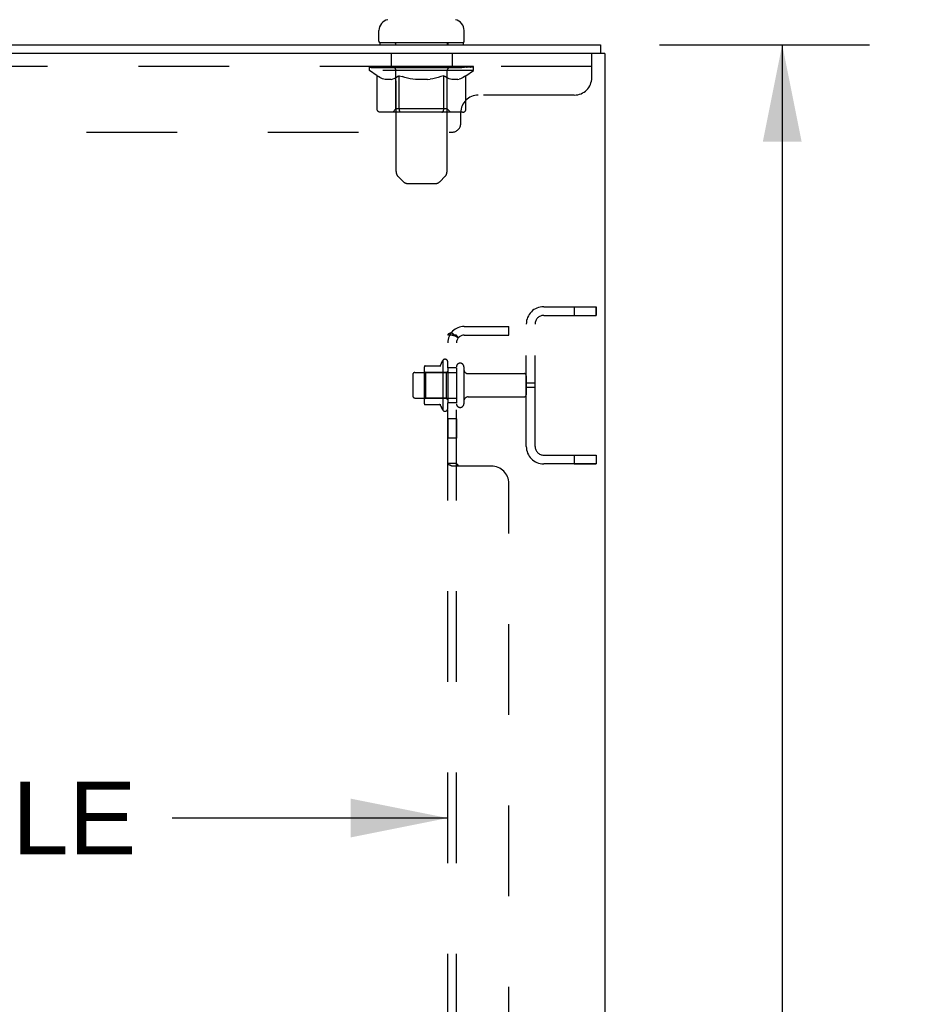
# Model space of a CAD drawing. Header units: inches. Extents: x 0 to 236, y 0 to 153.
# Tile 35 of 36: x 181 to 194, y 81 to 95. Entities that reach past the tile are written whole.
import ezdxf

# ---------------------------------------------------------------- set-up
doc = ezdxf.new("R2010")
doc.units = ezdxf.units.IN
doc.header["$LTSCALE"] = 12.986111
doc.header["$MEASUREMENT"] = 0
doc.linetypes.add('HIDDEN', pattern=[0.2, 0.1, -0.1])
doc.layers.get('0').update_dxf_attribs({"linetype": 'CONTINUOUS'})
for name, color, linetype in [('02___PRT_ALL_AXES', 7, 'CONTINUOUS'), ('DEFAULT_2', 8, 'HIDDEN'), ('DIMENSIONS', 7, 'CONTINUOUS')]:
    doc.layers.add(name, color=color, linetype=linetype)
doc.styles.get("Standard").update_dxf_attribs({"font": 'arial.ttf'})
doc.dimstyles.new('DIMSTYLE_1', dxfattribs={"dimtxt": 1.041667, "dimasz": 1.388889, "dimexe": 0.09, "dimexo": 0.07, "dimgap": 0.0375, "dimtad": 0, "dimtih": 1, "dimtoh": 1, "dimzin": 4, "dimdsep": 46, "dimtxsty": 'Standard', "dimblk": '_FILLED', "dimblk1": '_FILLED', "dimblk2": '_FILLED', "dimcen": 0.09, "dimazin": 1, "dimtfac": 1, "dimtdec": 3, "dimtofl": 0, "dimtmove": 0, "dimatfit": 3, "dimldrblk": '_FILLED', "dimfxl": 1, "dimtolj": 1, "dimtzin": 4, "dimarcsym": 0})

# ---------------------------------------------------------------- blocks, each defined once
blk = doc.blocks.new('_FILLED')
at = {"color": 0, "linetype": 'ByBlock'}
blk.add_solid([(0, 0), (-1, 0.2), (-1, -0.2)], dxfattribs=at)
blk = doc.blocks.new('*D15')
at = {"layer": 'DIMENSIONS', "color": 2, "linetype": 'Continuous'}
for p, q in [((190.183, 94.954), (193.188, 94.954)), ((191.938, 94.954), (191.938, 52.995)), ((191.938, 8.954), (191.938, 50.912)), ((190.183, 8.954), (193.188, 8.954))]:
    blk.add_line(p, q, dxfattribs=at)
at = {"layer": 'DIMENSIONS', "color": 2, "linetype": 'Continuous', "xscale": 1.3888888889, "yscale": 1.3888888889, "zscale": 1.3888888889}
for p, rotation in [((191.938, 94.954), 90), ((191.938, 8.954), 270)]:
    blk.add_blockref('_FILLED', p, dxfattribs=dict(at, rotation=rotation))
at = {"layer": 'DIMENSIONS', "color": 2, "linetype": 'Continuous', "insert": (191.938, 52.474), "char_height": 1.0417, "width": 3.64002, "attachment_point": 2, "line_spacing_factor": 0.9}
blk.add_mtext('86.00', dxfattribs=at)
blk = doc.blocks.new('*D16')
at = {"layer": 'DIMENSIONS', "color": 2, "linetype": 'Continuous'}
for p, q in [((168.444, 85.182), (168.444, 82.632)), ((168.444, 83.882), (172.389, 83.882)), ((187.148, 83.882), (183.204, 83.882))]:
    blk.add_line(p, q, dxfattribs=at)
at = {"layer": 'DIMENSIONS', "color": 2, "linetype": 'Continuous', "xscale": 1.3888888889, "yscale": 1.3888888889, "zscale": 1.3888888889, "rotation": 180}
blk.add_blockref('_FILLED', (168.444, 83.882), dxfattribs=at)
at = {"layer": 'DIMENSIONS', "color": 2, "linetype": 'Continuous', "xscale": 1.3888888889, "yscale": 1.3888888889, "zscale": 1.3888888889}
blk.add_blockref('_FILLED', (187.148, 83.882), dxfattribs=at)
at = {"layer": 'DIMENSIONS', "color": 2, "linetype": 'Continuous', "insert": (177.796, 84.403), "char_height": 1.04167, "width": 9.77385, "attachment_point": 2, "line_spacing_factor": 0.9}
blk.add_mtext('18.70 USABLE\\PDEPTH', dxfattribs=at)

msp = doc.modelspace()

# ---------------------------------------------------------------- linework, layer by layer
at = {"color": 7, "linetype": 'Continuous'}
for p, q in [((186.163, 95.004), (186.163, 95.159)), ((187.383, 95.004), (187.383, 95.159)), ((169.648, 94.954), (189.336, 94.954)), ((186.178, 94.984), (186.178, 94.954)), ((187.368, 94.984), (186.178, 94.984)), ((187.368, 94.984), (187.368, 94.954)), ((189.336, 94.954), (189.336, 94.829)), ((189.398, 94.829), (169.648, 94.829)), ((189.398, 94.829), (189.398, 9.079))]:
    msp.add_line(p, q, dxfattribs=at)
for centre, radius, start, end in [((186.32, 95.159), 0.157, 101.6478, 180), ((187.226, 95.159), 0.157, 0, 78.3522), ((186.183, 95.004), 0.02, 180, 263.0769), ((187.363, 95.004), 0.02, 276.9231, 360)]:
    msp.add_arc(centre, radius, start, end, dxfattribs=at)
at = {"layer": '02___PRT_ALL_AXES', "color": 8, "linetype": 'HIDDEN'}
for p, q in [((186.336, 94.829), (186.336, 94.642)), ((187.211, 94.829), (186.336, 94.829)), ((187.211, 94.829), (187.211, 94.642)), ((187.211, 94.642), (186.336, 94.642)), ((188.961, 91.204), (188.961, 91.079)), ((188.961, 91.204), (189.273, 91.204)), ((188.961, 91.079), (189.273, 91.079)), ((189.273, 91.204), (189.273, 91.079)), ((188.273, 89.204), (188.273, 90.954)), ((188.398, 89.204), (188.398, 90.954)), ((187.078, 90.434), (187.078, 89.723)), ((187.148, 90.329), (187.148, 90.413)), ((186.678, 90.262), (187.273, 90.262)), ((187.148, 90.329), (187.148, 89.829)), ((187.273, 90.329), (187.148, 90.329)), ((187.273, 90.329), (187.273, 89.829)), ((187.442, 90.245), (188.243, 90.245)), ((188.398, 90.11), (188.273, 90.11)), ((188.398, 90.047), (188.273, 90.047)), ((186.678, 89.896), (187.273, 89.896)), ((187.148, 89.745), (187.148, 89.829)), ((187.273, 89.829), (187.148, 89.829)), ((187.442, 89.913), (188.243, 89.913)), ((187.148, 89.6), (187.148, 89.319)), ((187.273, 89.6), (187.148, 89.6)), ((187.273, 89.6), (187.273, 89.319)), ((187.273, 89.319), (187.148, 89.319)), ((188.961, 89.079), (188.961, 88.954)), ((188.961, 89.079), (189.273, 89.079)), ((189.273, 89.079), (189.273, 88.954)), ((188.961, 88.954), (189.273, 88.954))]:
    msp.add_line(p, q, dxfattribs=at)
for centre, radius, start, end in [((187.679, 90.079), 0.698, 149.3369, 156.0321), ((187.11, 90.413), 0.0384, 0, 145.5503), ((187.679, 90.079), 0.698, 203.9679, 210.6631), ((187.11, 89.745), 0.0384, 214.4497, 360)]:
    msp.add_arc(centre, radius, start, end, dxfattribs=at)
at = {"layer": 'DEFAULT_2', "color": 8, "linetype": 'HIDDEN'}
for p, q in [((186.398, 94.984), (186.398, 94.954)), ((186.408, 93.138), (186.408, 94.954)), ((187.138, 93.138), (187.138, 94.954)), ((187.148, 94.984), (187.148, 94.954)), ((189.211, 94.484), (189.211, 94.829)), ((189.211, 94.642), (169.586, 94.642)), ((186.03, 94.587), (186.03, 94.634)), ((186.03, 94.634), (186.386, 94.634)), ((186.031, 94.634), (186.031, 94.639)), ((186.171, 94.638), (186.031, 94.639)), ((186.041, 94.634), (186.041, 94.642)), ((186.052, 94.63), (186.052, 94.634)), ((186.052, 94.63), (187.495, 94.63)), ((186.062, 94.63), (186.062, 94.634)), ((186.063, 94.63), (186.063, 94.634)), ((186.075, 94.634), (186.075, 94.642)), ((186.094, 94.63), (186.094, 94.634)), ((186.096, 94.63), (186.096, 94.634)), ((186.129, 94.634), (186.129, 94.642)), ((186.147, 94.63), (186.147, 94.634)), ((186.15, 94.63), (186.15, 94.634)), ((186.171, 94.634), (186.171, 94.638)), ((186.204, 94.634), (186.204, 94.642)), ((186.205, 94.63), (186.205, 94.634)), ((186.206, 94.63), (186.206, 94.634)), ((186.209, 94.63), (186.209, 94.634)), ((186.218, 94.63), (186.218, 94.634)), ((186.219, 94.63), (186.219, 94.634)), ((186.223, 94.63), (186.223, 94.634)), ((186.226, 94.63), (186.226, 94.635)), ((186.23, 94.63), (186.23, 94.634)), ((186.249, 94.63), (186.249, 94.634)), ((186.267, 94.63), (186.267, 94.634)), ((186.27, 94.63), (186.27, 94.637)), ((186.295, 94.634), (186.295, 94.642)), ((186.295, 94.63), (186.295, 94.634)), ((186.307, 94.63), (186.307, 94.634)), ((186.312, 94.63), (186.312, 94.634)), ((186.32, 94.63), (186.32, 94.634)), ((186.336, 94.63), (186.336, 94.638)), ((186.356, 94.63), (186.356, 94.634)), ((186.359, 94.63), (186.359, 94.634)), ((186.386, 94.63), (186.386, 94.634)), ((186.465, 94.634), (186.399, 94.634)), ((186.402, 94.634), (186.402, 94.642)), ((186.41, 94.63), (186.41, 94.634)), ((186.415, 94.63), (186.415, 94.634)), ((186.422, 94.63), (186.422, 94.64)), ((186.43, 94.63), (186.43, 94.634)), ((186.441, 94.63), (186.441, 94.634)), ((186.465, 94.63), (186.465, 94.634)), ((186.552, 94.634), (186.49, 94.634)), ((186.514, 94.63), (186.514, 94.634)), ((186.519, 94.634), (186.519, 94.642)), ((186.523, 94.63), (186.523, 94.634)), ((186.526, 94.63), (186.526, 94.641)), ((186.53, 94.63), (186.53, 94.634)), ((186.539, 94.63), (186.539, 94.634)), ((186.552, 94.63), (186.552, 94.634)), ((186.647, 94.634), (186.589, 94.634)), ((186.606, 94.63), (186.606, 94.634)), ((186.639, 94.634), (186.773, 94.642)), ((186.644, 94.634), (186.644, 94.642)), ((186.645, 94.642), (186.644, 94.642)), ((186.645, 94.634), (186.645, 94.641)), ((186.645, 94.63), (186.645, 94.634)), ((186.647, 94.63), (186.647, 94.634)), ((186.65, 94.63), (186.65, 94.634)), ((186.651, 94.63), (186.651, 94.634)), ((186.745, 94.634), (186.694, 94.634)), ((186.702, 94.63), (186.702, 94.634)), ((186.745, 94.63), (186.745, 94.634)), ((186.77, 94.634), (186.77, 94.634)), ((186.77, 94.63), (186.77, 94.634)), ((186.77, 94.63), (186.77, 94.634)), ((186.773, 94.634), (186.773, 94.642)), ((186.773, 94.642), (186.908, 94.634)), ((186.776, 94.63), (186.776, 94.634)), ((186.776, 94.634), (186.777, 94.634)), ((186.777, 94.63), (186.777, 94.634)), ((186.802, 94.63), (186.802, 94.634)), ((186.802, 94.634), (186.852, 94.634)), ((186.844, 94.63), (186.844, 94.634)), ((186.895, 94.63), (186.895, 94.634)), ((186.897, 94.63), (186.897, 94.634)), ((186.9, 94.63), (186.9, 94.634)), ((186.9, 94.634), (186.957, 94.634)), ((186.902, 94.634), (186.902, 94.642)), ((186.902, 94.642), (186.902, 94.642)), ((186.902, 94.634), (186.902, 94.641)), ((186.902, 94.63), (186.902, 94.634)), ((186.941, 94.63), (186.941, 94.634)), ((186.994, 94.63), (186.994, 94.634)), ((186.994, 94.634), (187.057, 94.634)), ((187.008, 94.63), (187.008, 94.634)), ((187.017, 94.63), (187.017, 94.634)), ((187.02, 94.63), (187.02, 94.641)), ((187.023, 94.63), (187.023, 94.634)), ((187.028, 94.634), (187.028, 94.642)), ((187.033, 94.63), (187.033, 94.634)), ((187.082, 94.63), (187.082, 94.634)), ((187.082, 94.634), (187.148, 94.634)), ((187.106, 94.63), (187.106, 94.634)), ((187.117, 94.63), (187.117, 94.634)), ((187.125, 94.63), (187.125, 94.64)), ((187.131, 94.63), (187.131, 94.634)), ((187.137, 94.63), (187.137, 94.634)), ((187.145, 94.634), (187.145, 94.642)), ((187.16, 94.63), (187.16, 94.634)), ((187.16, 94.634), (187.389, 94.634)), ((187.188, 94.63), (187.188, 94.634)), ((187.19, 94.63), (187.19, 94.634)), ((187.211, 94.63), (187.211, 94.638)), ((187.227, 94.63), (187.227, 94.634)), ((187.235, 94.63), (187.235, 94.634)), ((187.24, 94.63), (187.24, 94.634)), ((187.251, 94.634), (187.251, 94.642)), ((187.251, 94.63), (187.251, 94.634)), ((187.277, 94.63), (187.277, 94.637)), ((187.279, 94.63), (187.279, 94.634)), ((187.298, 94.63), (187.298, 94.634)), ((187.317, 94.63), (187.317, 94.634)), ((187.321, 94.63), (187.321, 94.635)), ((187.324, 94.63), (187.324, 94.634)), ((187.328, 94.63), (187.328, 94.634)), ((187.328, 94.63), (187.328, 94.634)), ((187.338, 94.63), (187.338, 94.634)), ((187.341, 94.63), (187.341, 94.634)), ((187.342, 94.63), (187.342, 94.634)), ((187.343, 94.634), (187.343, 94.642)), ((187.397, 94.63), (187.397, 94.634)), ((187.4, 94.63), (187.4, 94.634)), ((187.417, 94.634), (187.417, 94.642)), ((187.45, 94.63), (187.45, 94.634)), ((187.453, 94.63), (187.453, 94.634)), ((187.472, 94.634), (187.472, 94.642)), ((187.483, 94.63), (187.483, 94.634)), ((187.485, 94.63), (187.485, 94.634)), ((187.495, 94.63), (187.495, 94.634)), ((187.506, 94.634), (187.506, 94.642)), ((187.517, 94.587), (187.517, 94.642)), ((186.138, 94.511), (186.03, 94.587)), ((187.517, 94.587), (186.03, 94.587)), ((186.138, 94.032), (186.138, 94.511)), ((186.138, 94.511), (186.158, 94.498)), ((186.177, 94.486), (186.157, 94.498)), ((186.197, 94.476), (186.177, 94.487)), ((186.216, 94.468), (186.196, 94.477)), ((186.235, 94.461), (186.216, 94.468)), ((186.254, 94.456), (186.235, 94.462)), ((186.339, 94.456), (186.358, 94.462)), ((186.378, 94.468), (186.358, 94.461)), ((186.397, 94.477), (186.377, 94.468)), ((186.416, 94.487), (186.396, 94.476)), ((186.407, 94.035), (186.407, 94.583)), ((186.436, 94.498), (186.416, 94.486)), ((186.455, 94.511), (186.435, 94.498)), ((186.455, 94.032), (186.455, 94.511)), ((186.455, 94.511), (186.496, 94.498)), ((186.535, 94.486), (186.495, 94.498)), ((186.574, 94.476), (186.534, 94.487)), ((186.612, 94.468), (186.573, 94.477)), ((186.65, 94.461), (186.611, 94.468)), ((186.688, 94.456), (186.65, 94.462)), ((186.859, 94.456), (186.897, 94.462)), ((186.935, 94.468), (186.897, 94.461)), ((186.974, 94.477), (186.935, 94.468)), ((187.012, 94.487), (186.973, 94.476)), ((187.051, 94.498), (187.012, 94.486)), ((187.091, 94.511), (187.051, 94.498)), ((187.091, 94.032), (187.091, 94.511)), ((187.091, 94.511), (187.111, 94.498)), ((187.131, 94.486), (187.111, 94.498)), ((187.15, 94.476), (187.131, 94.487)), ((187.139, 94.035), (187.139, 94.583)), ((187.169, 94.468), (187.15, 94.477)), ((187.188, 94.461), (187.169, 94.468)), ((187.207, 94.456), (187.188, 94.462)), ((187.293, 94.456), (187.312, 94.462)), ((187.331, 94.468), (187.312, 94.461)), ((187.35, 94.477), (187.331, 94.468)), ((187.37, 94.487), (187.35, 94.476)), ((187.389, 94.498), (187.369, 94.486)), ((187.409, 94.511), (187.389, 94.498)), ((187.409, 94.511), (187.517, 94.587)), ((187.409, 94.032), (187.409, 94.511)), ((186.339, 94.456), (186.254, 94.456)), ((186.859, 94.456), (186.688, 94.456)), ((187.293, 94.456), (187.207, 94.456)), ((188.961, 94.234), (187.586, 94.234)), ((187.359, 93.988), (186.188, 93.988)), ((186.407, 94.035), (186.361, 93.988)), ((187.139, 94.035), (186.407, 94.035)), ((187.066, 93.988), (187.069, 93.989)), ((187.075, 93.991), (187.078, 93.994)), ((187.078, 93.994), (187.081, 93.996)), ((187.139, 94.035), (187.186, 93.988)), ((187.336, 93.829), (187.336, 93.984)), ((171.586, 93.704), (187.211, 93.704)), ((186.509, 92.996), (186.438, 93.067)), ((187.038, 92.996), (187.109, 93.067)), ((186.58, 92.967), (186.967, 92.967)), ((188.523, 91.204), (189.273, 91.204)), ((188.523, 91.079), (189.273, 91.079)), ((189.273, 91.079), (189.273, 91.204)), ((187.148, 13.11), (187.148, 90.797)), ((187.273, 90.797), (187.148, 90.797)), ((187.179, 90.821), (187.171, 90.818)), ((187.202, 90.836), (187.299, 90.757)), ((187.215, 90.797), (187.214, 90.797)), ((187.215, 90.797), (187.214, 90.797)), ((187.214, 90.797), (187.214, 90.797)), ((187.214, 90.797), (187.214, 90.797)), ((187.214, 90.797), (187.214, 90.797)), ((187.214, 90.797), (187.214, 90.797)), ((187.214, 90.797), (187.215, 90.797)), ((187.216, 90.797), (187.215, 90.797)), ((187.216, 90.797), (187.215, 90.797)), ((187.215, 90.797), (187.215, 90.797)), ((187.215, 90.797), (187.216, 90.797)), ((187.217, 90.797), (187.216, 90.797)), ((187.216, 90.797), (187.216, 90.797)), ((187.216, 90.797), (187.217, 90.797)), ((187.217, 90.797), (187.218, 90.797)), ((187.217, 90.797), (187.218, 90.797)), ((187.218, 90.797), (187.219, 90.797)), ((187.219, 90.797), (187.219, 90.797)), ((187.219, 90.797), (187.22, 90.796)), ((187.22, 90.796), (187.221, 90.796)), ((187.221, 90.796), (187.222, 90.796)), ((187.222, 90.796), (187.222, 90.796)), ((187.222, 90.796), (187.223, 90.796)), ((187.223, 90.796), (187.224, 90.796)), ((187.224, 90.796), (187.225, 90.795)), ((187.224, 90.796), (187.226, 90.795)), ((187.225, 90.795), (187.226, 90.795)), ((187.226, 90.795), (187.227, 90.795)), ((187.227, 90.795), (187.228, 90.795)), ((187.228, 90.795), (187.229, 90.794)), ((187.228, 90.795), (187.23, 90.794)), ((187.229, 90.794), (187.23, 90.794)), ((187.23, 90.794), (187.231, 90.794)), ((187.231, 90.794), (187.232, 90.794)), ((187.232, 90.794), (187.233, 90.793)), ((187.232, 90.793), (187.234, 90.793)), ((187.233, 90.793), (187.235, 90.793)), ((187.273, 13.11), (187.273, 90.797)), ((187.385, 90.922), (188.023, 90.922)), ((187.385, 90.797), (188.023, 90.797)), ((188.023, 90.797), (188.023, 90.922)), ((187.234, 90.793), (187.236, 90.793)), ((187.235, 90.793), (187.236, 90.792)), ((187.236, 90.792), (187.237, 90.792)), ((187.237, 90.792), (187.238, 90.792)), ((187.238, 90.792), (187.239, 90.791)), ((187.239, 90.792), (187.24, 90.791)), ((187.239, 90.791), (187.241, 90.791)), ((187.24, 90.791), (187.242, 90.791)), ((187.241, 90.791), (187.243, 90.79)), ((187.242, 90.79), (187.244, 90.79)), ((187.243, 90.79), (187.245, 90.79)), ((187.244, 90.79), (187.246, 90.789)), ((187.245, 90.789), (187.247, 90.789)), ((187.246, 90.789), (187.248, 90.789)), ((187.247, 90.789), (187.249, 90.788)), ((187.248, 90.788), (187.25, 90.788)), ((187.249, 90.788), (187.251, 90.787)), ((187.25, 90.788), (187.252, 90.787)), ((187.251, 90.787), (187.253, 90.787)), ((187.252, 90.787), (187.254, 90.786)), ((187.253, 90.786), (187.255, 90.786)), ((187.254, 90.786), (187.256, 90.785)), ((187.255, 90.786), (187.257, 90.785)), ((187.256, 90.785), (187.258, 90.784)), ((187.257, 90.785), (187.259, 90.784)), ((187.258, 90.784), (187.26, 90.784)), ((187.259, 90.784), (187.261, 90.783)), ((187.26, 90.783), (187.262, 90.783)), ((187.261, 90.783), (187.263, 90.782)), ((187.262, 90.783), (187.263, 90.782)), ((187.263, 90.782), (187.264, 90.782)), ((187.264, 90.781), (187.265, 90.781)), ((187.265, 90.781), (187.266, 90.781)), ((187.266, 90.781), (187.267, 90.78)), ((187.267, 90.78), (187.268, 90.78)), ((187.268, 90.78), (187.269, 90.779)), ((187.268, 90.78), (187.269, 90.779)), ((187.269, 90.779), (187.27, 90.779)), ((187.27, 90.779), (187.271, 90.778)), ((187.271, 90.778), (187.272, 90.778)), ((187.271, 90.778), (187.272, 90.777)), ((187.272, 90.778), (187.273, 90.777)), ((187.274, 90.777), (187.273, 90.777)), ((187.273, 90.777), (187.273, 90.777)), ((187.273, 90.777), (187.274, 90.777)), ((187.274, 90.777), (187.274, 90.776)), ((187.275, 90.776), (187.274, 90.777)), ((187.275, 90.777), (187.274, 90.777)), ((187.274, 90.776), (187.275, 90.776)), ((187.275, 90.776), (187.275, 90.777)), ((187.275, 90.776), (187.276, 90.775)), ((187.276, 90.776), (187.275, 90.776)), ((187.276, 90.776), (187.276, 90.775)), ((187.276, 90.775), (187.276, 90.776)), ((187.276, 90.775), (187.277, 90.775)), ((187.277, 90.775), (187.276, 90.775)), ((187.277, 90.775), (187.276, 90.775)), ((187.277, 90.775), (187.277, 90.775)), ((187.277, 90.775), (187.277, 90.774)), ((187.277, 90.774), (187.277, 90.775)), ((187.277, 90.775), (187.277, 90.775)), ((187.277, 90.774), (187.277, 90.774)), ((187.277, 90.774), (187.277, 90.774)), ((187.277, 90.774), (187.277, 90.774)), ((187.277, 90.774), (187.277, 90.774)), ((187.288, 90.774), (187.286, 90.776)), ((187.292, 90.77), (187.288, 90.774)), ((187.293, 90.768), (187.291, 90.77)), ((186.648, 90.232), (186.648, 89.926)), ((186.812, 90.334), (186.812, 89.823)), ((186.832, 90.262), (186.812, 90.282)), ((186.823, 90.356), (187.051, 90.356)), ((186.832, 90.262), (186.832, 89.895)), ((187.128, 90.262), (186.832, 90.262)), ((187.128, 90.262), (187.148, 90.282)), ((187.128, 90.262), (187.128, 89.895)), ((187.379, 90.343), (187.379, 89.814)), ((188.273, 90.215), (188.273, 89.943)), ((186.832, 89.895), (186.812, 89.875)), ((187.128, 89.895), (186.832, 89.895)), ((187.128, 89.895), (187.148, 89.875)), ((186.823, 89.801), (187.051, 89.801)), ((188.523, 89.079), (189.273, 89.079)), ((189.273, 89.079), (189.273, 88.954)), ((187.273, 88.958), (187.148, 88.958)), ((187.171, 88.938), (187.168, 88.939)), ((187.175, 88.936), (187.171, 88.938)), ((187.183, 88.933), (187.174, 88.936)), ((187.773, 88.922), (187.202, 88.922)), ((187.273, 88.956), (187.273, 88.958)), ((187.275, 88.953), (187.274, 88.955)), ((187.288, 88.942), (187.283, 88.945)), ((187.29, 88.941), (187.288, 88.942)), ((187.299, 88.931), (187.298, 88.932)), ((189.273, 88.954), (188.523, 88.954)), ((188.023, 15.235), (188.023, 88.672))]:
    msp.add_line(p, q, dxfattribs=at)
for points in [[(186.188, 93.988), (186.182, 93.989), (186.176, 93.99), (186.17, 93.991), (186.164, 93.994), (186.159, 93.996), (186.154, 94), (186.149, 94.004), (186.145, 94.009), (186.142, 94.014), (186.14, 94.02), (186.138, 94.026), (186.138, 94.032)], [(186.481, 93.988), (186.478, 93.989), (186.475, 93.99), (186.472, 93.991), (186.469, 93.994), (186.466, 93.996), (186.464, 94), (186.461, 94.004), (186.459, 94.009), (186.458, 94.014), (186.457, 94.02), (186.456, 94.026), (186.455, 94.032)], [(187.069, 93.989), (187.072, 93.99), (187.075, 93.991)], [(187.081, 93.996), (187.083, 94), (187.085, 94.004), (187.087, 94.009), (187.089, 94.014)], [(187.083, 94), (187.085, 94.004), (187.087, 94.009)], [(187.089, 94.014), (187.09, 94.02), (187.091, 94.026), (187.091, 94.032)], [(187.09, 94.02), (187.091, 94.026), (187.091, 94.032)], [(187.359, 93.988), (187.365, 93.989), (187.371, 93.99), (187.377, 93.991), (187.382, 93.994), (187.388, 93.996), (187.393, 94), (187.397, 94.004), (187.401, 94.009), (187.405, 94.014), (187.407, 94.02), (187.408, 94.026), (187.409, 94.032)], [(187.171, 90.818), (187.168, 90.816), (187.164, 90.814), (187.161, 90.813), (187.158, 90.811), (187.155, 90.809), (187.153, 90.807), (187.151, 90.805), (187.15, 90.803), (187.149, 90.801), (187.148, 90.799), (187.148, 90.797)], [(187.164, 90.815), (187.161, 90.813), (187.159, 90.812), (187.156, 90.81), (187.154, 90.808), (187.152, 90.806), (187.15, 90.804), (187.149, 90.802), (187.149, 90.801), (187.148, 90.799), (187.148, 90.797)], [(187.202, 90.836), (187.2, 90.834), (187.198, 90.832), (187.195, 90.83), (187.192, 90.828), (187.189, 90.826), (187.185, 90.824), (187.182, 90.822), (187.178, 90.821)], [(187.202, 90.836), (187.2, 90.833), (187.197, 90.831), (187.194, 90.829), (187.191, 90.827), (187.187, 90.825), (187.183, 90.823), (187.179, 90.821)], [(187.214, 90.797), (187.214, 90.797), (187.214, 90.797), (187.214, 90.797), (187.214, 90.797)], [(187.286, 90.776), (187.283, 90.779), (187.281, 90.781), (187.279, 90.784), (187.278, 90.786), (187.276, 90.789), (187.275, 90.791), (187.274, 90.793), (187.273, 90.796), (187.273, 90.797)], [(187.284, 90.778), (187.282, 90.78), (187.28, 90.783), (187.278, 90.785), (187.277, 90.787), (187.276, 90.79), (187.275, 90.792), (187.274, 90.794), (187.273, 90.796), (187.273, 90.797)], [(187.263, 90.782), (187.264, 90.781), (187.265, 90.781)], [(187.299, 90.757), (187.299, 90.757), (187.299, 90.758), (187.299, 90.759), (187.299, 90.76), (187.298, 90.761), (187.297, 90.763), (187.296, 90.764), (187.295, 90.766), (187.293, 90.768)], [(187.299, 90.757), (187.299, 90.757), (187.299, 90.758), (187.299, 90.759), (187.299, 90.76), (187.299, 90.761), (187.298, 90.762), (187.297, 90.763), (187.296, 90.765), (187.294, 90.766)], [(187.149, 88.954), (187.148, 88.956), (187.148, 88.958)], [(187.15, 88.951), (187.149, 88.953), (187.149, 88.955), (187.148, 88.956), (187.148, 88.958)], [(187.161, 88.942), (187.159, 88.944), (187.156, 88.946), (187.154, 88.948), (187.152, 88.95), (187.15, 88.951), (187.149, 88.953), (187.149, 88.955), (187.148, 88.956), (187.148, 88.958)], [(187.161, 88.943), (187.158, 88.945), (187.155, 88.947), (187.153, 88.949), (187.151, 88.951), (187.15, 88.953), (187.149, 88.954), (187.148, 88.956), (187.148, 88.958)], [(187.168, 88.939), (187.164, 88.941), (187.161, 88.943), (187.158, 88.945), (187.155, 88.947), (187.153, 88.949), (187.151, 88.951), (187.15, 88.953)], [(187.164, 88.941), (187.161, 88.942), (187.159, 88.944), (187.156, 88.946), (187.154, 88.948)], [(187.202, 88.922), (187.2, 88.924), (187.198, 88.926), (187.195, 88.927), (187.192, 88.929), (187.189, 88.93), (187.185, 88.932), (187.182, 88.933)], [(187.202, 88.922), (187.2, 88.924), (187.197, 88.926), (187.194, 88.928), (187.191, 88.929), (187.187, 88.931), (187.183, 88.933)], [(187.202, 88.922), (187.2, 88.924), (187.198, 88.926), (187.195, 88.927), (187.192, 88.929)], [(187.2, 88.924), (187.197, 88.926), (187.194, 88.928)], [(187.275, 88.953), (187.274, 88.955), (187.273, 88.956), (187.273, 88.958)], [(187.28, 88.948), (187.278, 88.949), (187.277, 88.95), (187.276, 88.952), (187.275, 88.953), (187.274, 88.955), (187.273, 88.956), (187.273, 88.958)], [(187.279, 88.948), (187.278, 88.95), (187.276, 88.951), (187.275, 88.953), (187.274, 88.955), (187.273, 88.956), (187.273, 88.958)], [(187.283, 88.945), (187.281, 88.947), (187.279, 88.948), (187.278, 88.95), (187.276, 88.951)], [(187.284, 88.945), (187.282, 88.946), (187.28, 88.948), (187.278, 88.949), (187.277, 88.95)], [(187.299, 88.922), (187.299, 88.924), (187.299, 88.926), (187.299, 88.928), (187.299, 88.93), (187.298, 88.931), (187.297, 88.933), (187.296, 88.935), (187.295, 88.936), (187.293, 88.938), (187.292, 88.939), (187.29, 88.941)], [(187.297, 88.933), (187.296, 88.935), (187.295, 88.936), (187.293, 88.938), (187.292, 88.939), (187.29, 88.941)], [(187.299, 88.922), (187.299, 88.924), (187.299, 88.926), (187.299, 88.928), (187.299, 88.929), (187.299, 88.931), (187.298, 88.932), (187.297, 88.934), (187.296, 88.935), (187.294, 88.937), (187.293, 88.938), (187.291, 88.94)], [(187.297, 88.934), (187.296, 88.935), (187.294, 88.937), (187.293, 88.938), (187.291, 88.94)], [(187.299, 88.922), (187.299, 88.924), (187.299, 88.926), (187.299, 88.928), (187.299, 88.93)], [(187.299, 88.922), (187.299, 88.924), (187.299, 88.926), (187.299, 88.928), (187.299, 88.929)]]:
    msp.add_lwpolyline(points, dxfattribs=at)
for centre, radius, start, end in [((186.183, 95.004), 0.02, 263.0769, 270), ((186.378, 94.954), 0.03, 0, 90), ((187.168, 94.954), 0.03, 90, 180), ((187.363, 95.004), 0.02, 270, 276.9231), ((186.361, 94.583), 0.0466, 0, 90), ((187.186, 94.583), 0.0466, 90, 180), ((188.961, 94.484), 0.25, 270, 360), ((187.586, 93.984), 0.25, 90, 180), ((187.211, 93.829), 0.125, 270, 360), ((186.508, 93.138), 0.1, 180, 225), ((187.038, 93.138), 0.1, 315, 360), ((186.58, 93.067), 0.1, 225, 270), ((186.967, 93.067), 0.1, 270, 315), ((188.523, 90.954), 0.25, 90, 180), ((188.523, 90.954), 0.125, 90, 180), ((187.385, 90.685), 0.237, 90, 180), ((187.385, 90.685), 0.112, 90, 180), ((187.326, 90.343), 0.053, 0, 180), ((186.678, 90.232), 0.03, 90, 180), ((186.954, 90.334), 0.141, 174.7919, 180), ((186.823, 90.346), 0.01, 90, 174.8062), ((187.032, 90.366), 0.01, 270, 336.0321), ((187.442, 90.307), 0.0625, 180, 270), ((188.243, 90.215), 0.03, 0, 90), ((186.678, 89.926), 0.03, 180, 270), ((186.954, 89.823), 0.141, 180, 185.2081), ((186.823, 89.811), 0.01, 185.1938, 270), ((187.326, 89.814), 0.053, 180, 360), ((187.442, 89.85), 0.0625, 90, 180), ((188.243, 89.943), 0.03, 270, 360), ((187.032, 89.791), 0.01, 23.9679, 90), ((188.523, 89.204), 0.25, 180, 270), ((188.523, 89.204), 0.125, 180, 270), ((187.773, 88.672), 0.25, 0, 90)]:
    msp.add_arc(centre, radius, start, end, dxfattribs=at)
for centre, major_axis, ratio, start_param, end_param in [((186.773, 94.642), (0.743, 0.008), 0.059247, 9.249624, 9.431866), ((186.773, 94.642), (0.744, 0), 0.060167, -3.084065, -2.96706), ((186.773, 94.642), (0.743, 0.015), 0.056515, 2.79136, 2.965893), ((186.058, 94.628), (0.232, -0.002), 0.059247, 0.601702, 1.645657), ((185.978, 94.628), (0.232, 0.002), 0.059247, 0.251393, 1.295349), ((186.773, 94.642), (0.743, -0.008), 0.059247, -2.966439, -2.791906), ((185.978, 94.62), (0.232, 0.005), 0.056515, 1.199244, 1.294804), ((186.058, 94.62), (0.232, 0), 0.060167, 1.549477, 1.645036), ((186.007, 94.62), (0.232, 0.002), 0.059247, 1.16236, 1.374323), ((186.062, 94.623), (0.192, 0.002), 0.059247, 1.051627, 1.625044), ((186.039, 94.623), (0.192, 0.004), 0.056515, 0.876548, 1.449966), ((186.107, 94.623), (0.192, 0), 0.060167, 1.226781, 1.800198), ((186.773, 94.642), (0.743, 0.022), 0.052059, 2.616423, 2.790956), ((186.132, 94.628), (0.232, -0.005), 0.056515, 0.77678, 1.820736), ((185.974, 94.628), (0.232, 0.005), 0.056515, 0.076315, 1.120271), ((186.773, 94.642), (0.743, -0.015), 0.056515, -2.79136, -2.616827), ((185.974, 94.62), (0.232, 0.007), 0.052059, 1.024308, 1.119867), ((186.132, 94.62), (0.232, -0.002), 0.059247, 1.724631, 1.82019), ((186.038, 94.623), (0.192, 0.006), 0.052059, 0.701611, 1.275029), ((186.172, 94.623), (0.192, -0.002), 0.059247, 1.401935, 1.975352), ((186.773, 94.642), (0.743, 0.029), 0.046022, 2.441677, 2.61621), ((186.225, 94.628), (0.232, -0.007), 0.052059, 0.951717, 1.995673), ((185.994, 94.628), (0.232, 0.007), 0.052059, -0.098622, 0.945334), ((186.773, 94.642), (0.743, -0.022), 0.052059, -2.616423, -2.441891), ((185.994, 94.62), (0.232, 0.009), 0.046022, 0.849561, 0.945121), ((186.225, 94.62), (0.232, -0.005), 0.056515, 1.899709, 1.995269), ((186.06, 94.623), (0.192, 0.007), 0.046022, 0.526865, 1.100283), ((186.255, 94.623), (0.192, -0.004), 0.056515, 1.577013, 2.150431), ((186.007, 94.628), (0.232, 0), 0.060167, 0.426548, 0.780915), ((186.773, 94.642), (0.743, 0.034), 0.038593, 2.267147, 2.44168), ((186.334, 94.628), (0.232, -0.009), 0.046022, 1.126463, 2.170419), ((186.773, 94.642), (0.743, -0.029), 0.046022, -2.441677, -2.267144), ((186.038, 94.628), (0.232, 0.009), 0.046022, -0.273368, 0.770588), ((186.038, 94.62), (0.232, 0.011), 0.038593, 0.675031, 0.77059), ((186.334, 94.62), (0.232, -0.007), 0.052059, 2.074646, 2.170205), ((186.103, 94.623), (0.192, 0.009), 0.038593, 0.352335, 0.925752), ((186.354, 94.623), (0.192, -0.006), 0.052059, 1.75195, 2.325367), ((186.773, 94.642), (0.743, 0.039), 0.030002, 2.09283, 2.267363), ((186.457, 94.628), (0.232, -0.011), 0.038593, 1.300994, 2.344949), ((186.773, 94.642), (0.743, -0.034), 0.038593, -2.267147, -2.092614), ((186.104, 94.628), (0.232, 0.011), 0.038593, -0.447899, 0.596057), ((186.104, 94.62), (0.232, 0.012), 0.030002, 0.500714, 0.596274), ((186.457, 94.62), (0.232, -0.009), 0.046022, 2.249392, 2.344952), ((186.167, 94.623), (0.192, 0.01), 0.030002, 0.178018, 0.751436), ((186.466, 94.623), (0.192, -0.007), 0.046022, 1.926696, 2.500114), ((186.19, 94.628), (0.232, 0.012), 0.030002, -0.622215, 0.421741), ((186.773, 94.642), (0.743, 0.042), 0.020513, 1.918702, 2.093235), ((186.59, 94.628), (0.232, -0.012), 0.030002, 1.47531, 2.519266), ((186.773, 94.642), (0.743, -0.039), 0.030002, -2.09283, -1.918297), ((186.19, 94.62), (0.232, 0.013), 0.020513, 0.326586, 0.422146), ((186.59, 94.62), (0.232, -0.011), 0.038593, 2.423923, 2.519482), ((186.249, 94.623), (0.192, 0.011), 0.020513, 0.00389, 0.577307), ((186.587, 94.623), (0.192, -0.009), 0.038593, 2.101227, 2.674644), ((186.294, 94.628), (0.232, 0.013), 0.020513, -0.796343, 0.247613), ((186.773, 94.642), (0.743, 0.044), 0.010411, 1.744712, 1.919245), ((186.728, 94.628), (0.232, -0.013), 0.020513, 1.649438, 2.693394), ((186.773, 94.642), (0.743, -0.042), 0.020513, -1.918702, -1.744169), ((186.294, 94.62), (0.232, 0.014), 0.010411, 0.152596, 0.248156), ((186.728, 94.62), (0.232, -0.012), 0.030002, 2.598239, 2.693799), ((186.347, 94.623), (0.192, 0.011), 0.010411, 6.113086, 6.686503), ((186.714, 94.623), (0.192, -0.01), 0.030002, 2.275543, 2.848961), ((186.413, 94.628), (0.232, 0.014), 0.010411, -0.970333, -0.000837), ((186.867, 94.628), (0.232, -0.014), 0.010411, 1.823428, 2.867384), ((186.773, 94.642), (0.743, -0.044), 0.010411, -1.744712, -1.570179), ((186.867, 94.62), (0.232, -0.013), 0.020513, 2.772368, 2.867927), ((186.842, 94.623), (0.192, -0.011), 0.020513, 2.449671, 3.023089), ((186.679, 94.628), (0.232, 0.014), 0.010411, 0.274209, 1.318165), ((186.578, 94.623), (0.192, 0.011), 0.010411, -0.000452, 0.517932), ((186.543, 94.62), (0.232, 0.014), 0.010411, 0.099676, 0.195236), ((186.773, 94.642), (0.743, 0.044), 0.010411, -1.571413, -1.39688), ((187.004, 94.62), (0.232, -0.014), 0.010411, 2.946357, 3.041917), ((186.969, 94.623), (0.192, -0.011), 0.010411, 2.623661, 3.142044), ((186.819, 94.628), (0.232, 0.013), 0.020513, 0.448199, 1.492154), ((186.705, 94.623), (0.192, 0.011), 0.020513, 0.118504, 0.691921), ((186.679, 94.62), (0.232, 0.013), 0.020513, 0.273666, 0.369225), ((186.773, 94.642), (0.743, 0.042), 0.020513, -1.397424, -1.222891), ((187.134, 94.628), (0.232, -0.014), 0.010411, -3.140756, -2.17126), ((186.773, 94.642), (0.743, -0.044), 0.010411, 1.222347, 1.39688), ((186.957, 94.628), (0.232, 0.012), 0.030002, 0.622327, 1.666283), ((186.833, 94.623), (0.192, 0.01), 0.030002, 0.292632, 0.86605), ((187.2, 94.623), (0.192, -0.011), 0.010411, 2.738275, 3.311692), ((187.252, 94.628), (0.232, -0.013), 0.020513, 2.89398, 3.937936), ((186.819, 94.62), (0.232, 0.012), 0.030002, 0.447794, 0.543354), ((187.252, 94.62), (0.232, -0.014), 0.010411, 2.893437, 2.988996), ((187.089, 94.628), (0.232, 0.011), 0.038593, 0.796643, 1.840599), ((186.773, 94.642), (0.743, 0.039), 0.030002, -1.223295, -1.048762), ((186.773, 94.642), (0.743, -0.042), 0.020513, 1.048358, 1.222891), ((186.96, 94.623), (0.192, 0.009), 0.038593, 0.466948, 1.040366), ((187.298, 94.623), (0.192, -0.011), 0.020513, 2.564285, 3.137703), ((187.356, 94.628), (0.232, -0.012), 0.030002, 2.719852, 3.763807), ((187.212, 94.628), (0.232, 0.009), 0.046022, 0.971174, 2.01513), ((186.957, 94.62), (0.232, 0.011), 0.038593, 0.62211, 0.71767), ((187.356, 94.62), (0.232, -0.013), 0.020513, 2.719447, 2.815007), ((186.773, 94.642), (0.743, 0.034), 0.038593, -1.048979, -0.874446), ((186.773, 94.642), (0.743, -0.039), 0.030002, 0.874229, 1.048762), ((187.081, 94.623), (0.192, 0.007), 0.046022, 0.641479, 1.214897), ((187.322, 94.628), (0.232, 0.007), 0.052059, 1.14592, 2.189876), ((187.38, 94.623), (0.192, -0.01), 0.030002, 2.390157, 2.963574), ((187.443, 94.628), (0.232, -0.011), 0.038593, 2.545535, 3.589491), ((187.193, 94.623), (0.192, 0.006), 0.052059, 0.816225, 1.389643), ((187.089, 94.62), (0.232, 0.009), 0.046022, 0.796641, 0.892201), ((187.443, 94.62), (0.232, -0.012), 0.030002, 2.545319, 2.640878), ((187.415, 94.628), (0.232, 0.005), 0.056515, 1.320857, 2.364813), ((186.773, 94.642), (0.743, 0.029), 0.046022, -0.874448, -0.699915), ((186.773, 94.642), (0.743, -0.034), 0.038593, 0.699913, 0.874446), ((187.509, 94.628), (0.232, -0.009), 0.046022, 2.371005, 3.41496), ((187.443, 94.623), (0.192, -0.009), 0.038593, 2.21584, 2.789258), ((187.292, 94.623), (0.192, 0.004), 0.056515, 0.991162, 1.564579), ((187.488, 94.628), (0.232, 0.002), 0.059247, 1.495935, 2.539891), ((187.553, 94.628), (0.232, -0.007), 0.052059, 2.196258, 3.240214), ((187.487, 94.623), (0.192, -0.007), 0.046022, 2.04131, 2.614727), ((187.212, 94.62), (0.232, 0.007), 0.052059, 0.971387, 1.066947), ((187.509, 94.62), (0.232, -0.011), 0.038593, 2.371002, 2.466562), ((187.54, 94.628), (0.232, 0), 0.060167, 1.671089, 2.715045), ((187.573, 94.628), (0.232, -0.005), 0.056515, 2.021322, 3.065278), ((187.375, 94.623), (0.192, 0.002), 0.059247, 1.16624, 1.739658), ((186.773, 94.642), (0.743, 0.022), 0.052059, -0.699702, -0.525169), ((186.773, 94.642), (0.743, -0.029), 0.046022, 0.525382, 0.699915), ((187.568, 94.628), (0.232, -0.002), 0.059247, 1.846243, 2.890199), ((187.508, 94.623), (0.192, -0.006), 0.052059, 1.866564, 2.439981), ((187.44, 94.623), (0.192, 0), 0.060167, 1.341394, 1.914812), ((187.507, 94.623), (0.192, -0.004), 0.056515, 1.691627, 2.265045), ((187.484, 94.623), (0.192, -0.002), 0.059247, 1.516549, 2.089966), ((187.322, 94.62), (0.232, 0.005), 0.056515, 1.146324, 1.241883), ((187.553, 94.62), (0.232, -0.009), 0.046022, 2.196472, 2.292031), ((186.773, 94.642), (0.743, 0.015), 0.056515, -0.524765, -0.350233), ((186.773, 94.642), (0.743, -0.022), 0.052059, 0.350636, 0.525169), ((187.415, 94.62), (0.232, 0.002), 0.059247, 1.321402, 1.416962), ((187.573, 94.62), (0.232, -0.007), 0.052059, 2.021726, 2.117285), ((186.773, 94.642), (0.743, 0.008), 0.059247, -0.349687, -0.175154), ((186.773, 94.642), (0.743, -0.015), 0.056515, 0.1757, 0.350233), ((187.488, 94.62), (0.232, 0), 0.060167, 1.496556, 1.592116), ((187.568, 94.62), (0.232, -0.005), 0.056515, 1.846789, 1.942348), ((187.54, 94.62), (0.232, -0.002), 0.059247, 1.67171, 1.76727), ((186.773, 94.642), (0.744, 0), 0.060167, -0.174533, 0), ((186.773, 94.642), (0.743, -0.008), 0.059247, 0.000621, 0.175154)]:
    msp.add_ellipse(centre, major_axis=major_axis, ratio=ratio, start_param=start_param, end_param=end_param, dxfattribs=at)

# ---------------------------------------------------------------- dimensions: what is measured, and where the dimension line sits
at = {"layer": 'DIMENSIONS', "color": 2, "linetype": 'Continuous'}
dim = msp.add_linear_dim(base=(191.938, 8.954), p1=(190.113, 94.954), p2=(190.113, 8.954), angle=270, dimstyle='DIMSTYLE_1', dxfattribs=at)
dim.commit()
dim.dimension.update_dxf_attribs({"geometry": '*D15', "text_midpoint": (191.932, 51.948), "dimtype": 160})
dim = msp.add_linear_dim(base=(168.444, 83.882), p1=(187.148, 88.922), p2=(168.444, 85.252), angle=180, text='<> USABLE\\PDEPTH', dimstyle='DIMSTYLE_1', dxfattribs=at)
dim.commit()
dim.dimension.update_dxf_attribs({"geometry": '*D16', "text_midpoint": (177.796, 83.101), "dimtype": 160})

doc.saveas('drawing.dxf')
